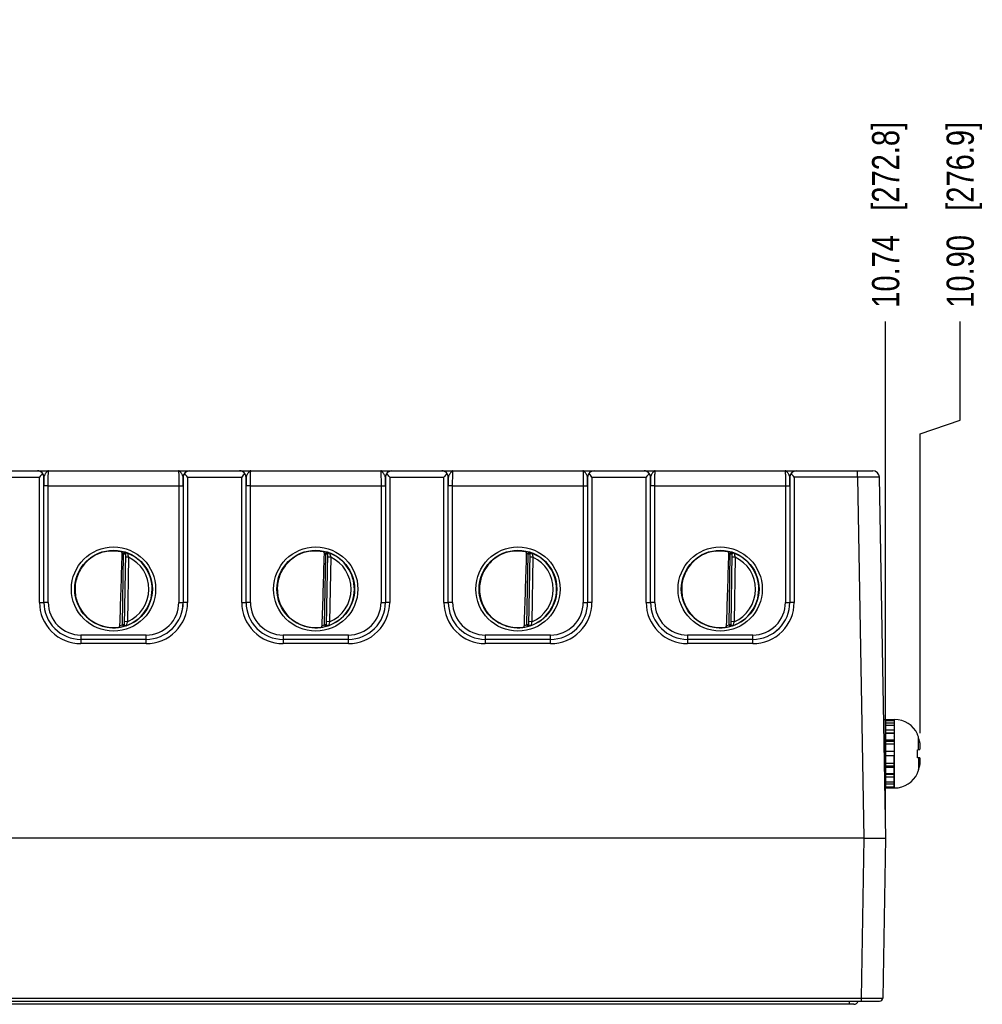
# Model space of a CAD drawing. Header units: inches. Extents: x 0 to 34, y 0 to 22.
# Tile 4 of 56: x 12.8 to 17.2, y 6.3 to 10.9. Entities that reach past the tile are written whole.
import ezdxf

# ---------------------------------------------------------------- set-up
doc = ezdxf.new("R2010")
doc.units = ezdxf.units.IN
doc.header["$LTSCALE"] = 1.87
doc.header["$MEASUREMENT"] = 0
doc.layers.get('0').update_dxf_attribs({"linetype": 'CONTINUOUS'})
doc.layers.add('02___PRT_ALL_AXES', color=7, linetype='CONTINUOUS')
doc.layers.add('DIMENSIONS', color=7, linetype='CONTINUOUS')
doc.styles.get("Standard").update_dxf_attribs({"font": 'txt', "width": 0.8})
doc.dimstyles.new('DIMSTYLE_1', dxfattribs={"dimtxt": 0.125, "dimasz": 0.18, "dimexe": 0.125, "dimexo": 0.0625, "dimgap": 0.03125, "dimtad": 0, "dimtih": 1, "dimtoh": 1, "dimzin": 4, "dimdsep": 46, "dimtxsty": 'STANDARD', "dimblk": '_FILLED', "dimblk1": '_FILLED', "dimblk2": '_FILLED', "dimcen": 0.09, "dimadec": 0, "dimazin": 0, "dimtp": 0.01, "dimtm": 0.01, "dimtfac": 1, "dimtofl": 0, "dimtmove": 0, "dimatfit": 3, "dimldrblk": '_FILLED', "dimfxl": 1, "dimtolj": 1, "dimtzin": 4, "dimarcsym": 0})

# ---------------------------------------------------------------- blocks, each defined once
blk = doc.blocks.new('*D13')
at = {"layer": 'DIMENSIONS', "color": 2, "linetype": 'CONTINUOUS'}
for p, q in [((17.0953, 9.0196), (17.0953, 9.4741)), ((16.9117, 8.9572), (17.0953, 9.0196)), ((16.9117, 7.5792), (16.9117, 8.9572))]:
    blk.add_line(p, q, dxfattribs=at)
at = {"layer": 'DIMENSIONS', "color": 2, "linetype": 'CONTINUOUS', "insert": (17.0328, 9.5366), "char_height": 0.125, "width": 1.325, "attachment_point": 1, "rotation": 90, "line_spacing_factor": 0.9}
blk.add_mtext('10.90{\\Ftxt.shx;\\W1.000000;\\H0.125000; }[276.9]', dxfattribs=at)
blk = doc.blocks.new('_FILLED')
at = {"color": 0, "linetype": 'BYBLOCK'}
blk.add_solid([(0, 0), (-1, 0.174), (-1, -0.174)], dxfattribs=at)
blk = doc.blocks.new('*D14')
at = {"layer": 'DIMENSIONS', "color": 2, "linetype": 'CONTINUOUS'}
blk.add_line((16.7522, 7.1601), (16.7522, 9.4741), dxfattribs=at)
at = {"layer": 'DIMENSIONS', "color": 2, "linetype": 'CONTINUOUS', "insert": (16.6897, 9.5366), "char_height": 0.125, "width": 1.325, "attachment_point": 1, "rotation": 90, "line_spacing_factor": 0.9}
blk.add_mtext('10.74{\\Ftxt.shx;\\W1.000000;\\H0.125000; }[272.8]', dxfattribs=at)

msp = doc.modelspace()

# ---------------------------------------------------------------- linework, layer by layer
at = {"color": 7, "linetype": 'CONTINUOUS'}
for p, q in [((8.9135, 8.7866), (16.6933, 8.7866)), ((16.6233, 8.7569), (16.6233, 8.7866)), ((12.6116, 8.7569), (12.8609, 8.7569)), ((12.8609, 8.1816), (12.8609, 8.7569)), ((12.8811, 8.7566), (12.8809, 8.7566)), ((12.8809, 8.1814), (12.8809, 8.7566)), ((13.5216, 8.7566), (13.5214, 8.7566)), ((13.5216, 8.7566), (13.5216, 8.1814)), ((13.5416, 8.7569), (13.7909, 8.7569)), ((13.5416, 8.7569), (13.5416, 8.1816)), ((13.7909, 8.1816), (13.7909, 8.7569)), ((13.8111, 8.7566), (13.8109, 8.7566)), ((13.8109, 8.1814), (13.8109, 8.7566)), ((14.4516, 8.7566), (14.4514, 8.7566)), ((14.4516, 8.7566), (14.4516, 8.1814)), ((14.4716, 8.7569), (14.7209, 8.7569)), ((14.4716, 8.7569), (14.4716, 8.1816)), ((14.7209, 8.1816), (14.7209, 8.7569)), ((14.7411, 8.7566), (14.7409, 8.7566)), ((14.7409, 8.1814), (14.7409, 8.7566)), ((15.3816, 8.7566), (15.3814, 8.7566)), ((15.3816, 8.7566), (15.3816, 8.1814)), ((15.4016, 8.7569), (15.6509, 8.7569)), ((15.4016, 8.7569), (15.4016, 8.1816)), ((15.6509, 8.1816), (15.6509, 8.7569)), ((15.6711, 8.7566), (15.6709, 8.7566)), ((15.6709, 8.1814), (15.6709, 8.7566)), ((16.3116, 8.7566), (16.3114, 8.7566)), ((16.3116, 8.7566), (16.3116, 8.1814)), ((16.6233, 8.7569), (16.3316, 8.7569)), ((16.3316, 8.7569), (16.3316, 8.1816)), ((16.6233, 8.7569), (16.6522, 7.0976)), ((16.7232, 8.7571), (16.7522, 7.0976)), ((12.9009, 8.7172), (12.8809, 8.7174)), ((12.9009, 8.7172), (13.5016, 8.7172)), ((12.9009, 8.1812), (12.9009, 8.7172)), ((13.5016, 8.7172), (13.5216, 8.7174)), ((13.5016, 8.7172), (13.5016, 8.1812)), ((13.8309, 8.7172), (13.8109, 8.7174)), ((13.8309, 8.7172), (14.4316, 8.7172)), ((13.8309, 8.1812), (13.8309, 8.7172)), ((14.4316, 8.7172), (14.4516, 8.7174)), ((14.4316, 8.7172), (14.4316, 8.1812)), ((14.7609, 8.7172), (14.7409, 8.7174)), ((14.7609, 8.7172), (15.3616, 8.7172)), ((14.7609, 8.1812), (14.7609, 8.7172)), ((15.3616, 8.7172), (15.3816, 8.7174)), ((15.3616, 8.7172), (15.3616, 8.1812)), ((15.6909, 8.7172), (15.6709, 8.7174)), ((15.6909, 8.7172), (16.2916, 8.7172)), ((15.6909, 8.1812), (15.6909, 8.7172)), ((16.2916, 8.7172), (16.3116, 8.7174)), ((16.2916, 8.7172), (16.2916, 8.1812)), ((13.242, 8.0776), (13.2477, 8.4039)), ((13.2499, 8.4115), (13.2477, 8.4039)), ((13.2556, 8.4038), (13.2477, 8.4039)), ((13.2499, 8.412), (13.2499, 8.4115)), ((13.2556, 8.4043), (13.2499, 8.0773)), ((13.2703, 8.3891), (13.2553, 8.3894)), ((13.2703, 8.3891), (13.2651, 8.0924)), ((14.172, 8.0776), (14.1777, 8.4039)), ((14.1799, 8.4115), (14.1777, 8.4039)), ((14.1856, 8.4038), (14.1777, 8.4039)), ((14.1799, 8.412), (14.1799, 8.4115)), ((14.1856, 8.4043), (14.1799, 8.0773)), ((14.2003, 8.3891), (14.1853, 8.3894)), ((14.2003, 8.3891), (14.1951, 8.0924)), ((15.102, 8.0776), (15.1077, 8.4039)), ((15.1099, 8.4115), (15.1077, 8.4039)), ((15.1156, 8.4038), (15.1077, 8.4039)), ((15.1099, 8.412), (15.1099, 8.4115)), ((15.1156, 8.4043), (15.1099, 8.0773)), ((15.1303, 8.3891), (15.1153, 8.3894)), ((15.1303, 8.3891), (15.1251, 8.0924)), ((16.032, 8.0776), (16.0377, 8.4039)), ((16.0399, 8.4115), (16.0377, 8.4039)), ((16.0456, 8.4038), (16.0377, 8.4039)), ((16.0399, 8.412), (16.0399, 8.4115)), ((16.0456, 8.4043), (16.0399, 8.0773)), ((16.0603, 8.3891), (16.0453, 8.3894)), ((16.0603, 8.3891), (16.0551, 8.0924)), ((12.8609, 8.1816), (12.8809, 8.1814)), ((12.8809, 8.1814), (12.8809, 8.1814)), ((12.9009, 8.1812), (12.8809, 8.1814)), ((13.5016, 8.1812), (13.5216, 8.1814)), ((13.5416, 8.1816), (13.5216, 8.1814)), ((13.5216, 8.1814), (13.5216, 8.1814)), ((13.7909, 8.1816), (13.8109, 8.1814)), ((13.8109, 8.1814), (13.8109, 8.1814)), ((13.8309, 8.1812), (13.8109, 8.1814)), ((14.4316, 8.1812), (14.4516, 8.1814)), ((14.4716, 8.1816), (14.4516, 8.1814)), ((14.4516, 8.1814), (14.4516, 8.1814)), ((14.7209, 8.1816), (14.7409, 8.1814)), ((14.7409, 8.1814), (14.7409, 8.1814)), ((14.7609, 8.1812), (14.7409, 8.1814)), ((15.3616, 8.1812), (15.3816, 8.1814)), ((15.4016, 8.1816), (15.3816, 8.1814)), ((15.3816, 8.1814), (15.3816, 8.1814)), ((15.6509, 8.1816), (15.6709, 8.1814)), ((15.6709, 8.1814), (15.6709, 8.1814)), ((15.6909, 8.1812), (15.6709, 8.1814)), ((16.2916, 8.1812), (16.3116, 8.1814)), ((16.3316, 8.1816), (16.3116, 8.1814)), ((16.3116, 8.1814), (16.3116, 8.1814)), ((13.2499, 8.0775), (13.242, 8.0776)), ((13.242, 8.0776), (13.2439, 8.07)), ((13.2439, 8.0698), (13.2439, 8.07)), ((13.2651, 8.0924), (13.2501, 8.0927)), ((14.1799, 8.0775), (14.172, 8.0776)), ((14.172, 8.0776), (14.1739, 8.07)), ((14.1739, 8.0698), (14.1739, 8.07)), ((14.1951, 8.0924), (14.1801, 8.0927)), ((15.1099, 8.0775), (15.102, 8.0776)), ((15.102, 8.0776), (15.1039, 8.07)), ((15.1039, 8.0698), (15.1039, 8.07)), ((15.1251, 8.0924), (15.1101, 8.0927)), ((16.0399, 8.0775), (16.032, 8.0776)), ((16.032, 8.0776), (16.0339, 8.07)), ((16.0339, 8.0698), (16.0339, 8.07)), ((16.0551, 8.0924), (16.0401, 8.0927)), ((13.3516, 8.0313), (13.0509, 8.0313)), ((13.0509, 8.0313), (13.0509, 7.9916)), ((13.3516, 7.9916), (13.3516, 8.0313)), ((14.2816, 8.0313), (13.9809, 8.0313)), ((13.9809, 8.0313), (13.9809, 7.9916)), ((14.2816, 7.9916), (14.2816, 8.0313)), ((15.2116, 8.0313), (14.9109, 8.0313)), ((14.9109, 8.0313), (14.9109, 7.9916)), ((15.2116, 7.9916), (15.2116, 8.0313)), ((16.1416, 8.0313), (15.8409, 8.0313)), ((15.8409, 8.0313), (15.8409, 7.9916)), ((16.1416, 7.9916), (16.1416, 8.0313)), ((13.3516, 8.0114), (13.0509, 8.0114)), ((13.0509, 8.0114), (13.0509, 8.0114)), ((13.3516, 7.9916), (13.0509, 7.9916)), ((13.3516, 8.0114), (13.3516, 8.0114)), ((14.2816, 8.0114), (13.9809, 8.0114)), ((13.9809, 8.0114), (13.9809, 8.0114)), ((14.2816, 7.9916), (13.9809, 7.9916)), ((14.2816, 8.0114), (14.2816, 8.0114)), ((15.2116, 8.0114), (14.9109, 8.0114)), ((14.9109, 8.0114), (14.9109, 8.0114)), ((15.2116, 7.9916), (14.9109, 7.9916)), ((15.2116, 8.0114), (15.2116, 8.0114)), ((16.1416, 8.0114), (15.8409, 8.0114)), ((15.8409, 8.0114), (15.8409, 8.0114)), ((16.1416, 7.9916), (15.8409, 7.9916)), ((16.1416, 8.0114), (16.1416, 8.0114)), ((16.7427, 7.6428), (16.7522, 7.6428)), ((16.7522, 7.6428), (16.7522, 7.3278)), ((16.7522, 7.6418), (16.7916, 7.6418)), ((16.7522, 7.6384), (16.7916, 7.6384)), ((16.7522, 7.6266), (16.7916, 7.6266)), ((16.7522, 7.6168), (16.7916, 7.6168)), ((16.7916, 7.6428), (16.7916, 7.4768)), ((16.7936, 7.3278), (16.7936, 7.6428)), ((16.7522, 7.5944), (16.7916, 7.5944)), ((16.7522, 7.5817), (16.7916, 7.5817)), ((16.7522, 7.5794), (16.7916, 7.5794)), ((16.8988, 7.5732), (16.8988, 7.575)), ((16.7522, 7.5493), (16.7916, 7.5493)), ((16.7522, 7.5424), (16.7916, 7.5424)), ((16.7522, 7.5308), (16.7916, 7.5308)), ((16.904, 7.5041), (16.904, 7.5592)), ((16.7522, 7.4965), (16.7916, 7.4965)), ((16.7522, 7.4963), (16.7916, 7.4963)), ((16.7522, 7.4768), (16.7916, 7.4768)), ((16.8988, 7.5035), (16.9096, 7.5047)), ((16.8988, 7.467), (16.8988, 7.5035)), ((16.9096, 7.4659), (16.8988, 7.467)), ((16.904, 7.4665), (16.904, 7.4113)), ((16.8988, 7.3955), (16.8988, 7.3974)), ((16.7482, 7.3278), (16.7522, 7.3278)), ((16.7916, 7.3295), (16.7916, 7.3278)), ((16.6522, 7.0976), (7.2288, 7.0976)), ((16.6522, 7.0976), (16.6394, 6.3615)), ((16.7522, 7.0976), (16.7394, 6.3615)), ((6.039, 6.3468), (16.7244, 6.3468)), ((6.124, 6.3615), (16.6394, 6.3615)), ((16.5867, 6.3326), (16.5867, 6.3468)), ((16.6394, 6.3615), (16.6394, 6.3468)), ((16.6064, 6.3326), (6.1705, 6.3326))]:
    msp.add_line(p, q, dxfattribs=at)
for centre, radius in [((13.2013, 8.2426), 0.1937), ((14.1313, 8.2426), 0.1937), ((15.0613, 8.2426), 0.1937), ((15.9913, 8.2426), 0.1937), ((13.2013, 8.2425), 0.1787), ((14.1313, 8.2425), 0.1787), ((15.0613, 8.2425), 0.1787), ((15.9913, 8.2425), 0.1787)]:
    msp.add_circle(centre, radius, dxfattribs=at)
for centre, radius, start, end in [((12.8511, 8.7566), 0.03, 0.0042, 89.8586), ((13.5514, 8.7566), 0.03, 90.1414, 179.9958), ((13.7811, 8.7566), 0.03, 0.0042, 89.8586), ((14.4814, 8.7566), 0.03, 90.1414, 179.9958), ((14.7111, 8.7566), 0.03, 0.0042, 89.8586), ((15.4114, 8.7566), 0.03, 90.1414, 179.9958), ((15.6411, 8.7566), 0.03, 0.0042, 89.8586), ((16.3414, 8.7566), 0.03, 90.1414, 179.9958), ((16.6933, 8.7566), 0.03, 1, 90), ((12.8505, 8.7561), 0.0304, 0.8906, 36.7982), ((17.6742, 8.7177), 4.7933, 179.5352, 180.004), ((8.984, 8.7187), 4.5376, 359.9828, 0.478), ((13.552, 8.7561), 0.0304, 143.2018, 179.1094), ((13.7805, 8.7561), 0.0304, 0.8906, 36.7982), ((18.6042, 8.7177), 4.7933, 179.5352, 180.004), ((9.914, 8.7187), 4.5376, 359.9828, 0.478), ((14.482, 8.7561), 0.0304, 143.2018, 179.1094), ((14.7105, 8.7561), 0.0304, 0.8906, 36.7982), ((19.5342, 8.7177), 4.7933, 179.5352, 180.004), ((10.844, 8.7187), 4.5376, 359.9828, 0.478), ((15.412, 8.7561), 0.0304, 143.2018, 179.1094), ((15.6405, 8.7561), 0.0304, 0.8906, 36.7982), ((20.4642, 8.7177), 4.7933, 179.5352, 180.004), ((11.774, 8.7187), 4.5376, 359.9828, 0.478), ((16.342, 8.7561), 0.0304, 143.2018, 179.1094), ((13.201, 8.2403), 0.178, 74.0703, 78.9218), ((13.2011, 8.2406), 0.1699, 74.0681, 76.3603), ((13.2477, 8.4045), 0.00787, 359.0069, 74.1104), ((13.2477, 8.4039), 0.00787, 359.0141, 74.0835), ((13.2012, 8.2419), 0.1777, 359.7787, 68.791), ((13.5489, 8.4725), 0.2907, 192.9224, 196.6693), ((13.2012, 8.2419), 0.1627, 359.7784, 64.8497), ((14.131, 8.2403), 0.178, 74.0703, 78.9218), ((14.1311, 8.2406), 0.1699, 74.0681, 76.3603), ((14.1777, 8.4045), 0.00787, 359.0069, 74.1104), ((14.1777, 8.4039), 0.00787, 359.0141, 74.0835), ((14.1312, 8.2419), 0.1777, 359.7787, 68.7912), ((14.4784, 8.4724), 0.2903, 192.9209, 196.6739), ((14.1312, 8.2419), 0.1627, 359.7784, 64.8497), ((15.061, 8.2403), 0.178, 74.0703, 78.9218), ((15.0611, 8.2406), 0.1699, 74.0681, 76.3603), ((15.1077, 8.4045), 0.00787, 359.0069, 74.1104), ((15.1077, 8.4039), 0.00787, 359.0141, 74.0835), ((15.0612, 8.2419), 0.1777, 359.7787, 68.7912), ((15.4084, 8.4724), 0.2903, 192.9209, 196.6739), ((15.0612, 8.2419), 0.1627, 359.7784, 64.8497), ((15.991, 8.2403), 0.178, 74.0703, 78.9218), ((15.9911, 8.2406), 0.1699, 74.0681, 76.3603), ((16.0377, 8.4045), 0.00787, 359.0069, 74.1104), ((16.0377, 8.4039), 0.00787, 359.0141, 74.0835), ((15.9912, 8.2419), 0.1777, 359.7787, 68.7912), ((16.3384, 8.4724), 0.2903, 192.921, 196.674), ((15.9912, 8.2419), 0.1627, 359.7784, 64.8497), ((13.2012, 8.2419), 0.1776, 289.2036, 359.7682), ((13.2012, 8.242), 0.1627, 293.1506, 359.762), ((14.1312, 8.2419), 0.1776, 289.2036, 359.7682), ((14.1312, 8.2419), 0.1627, 293.1494, 359.7632), ((15.0612, 8.2419), 0.1776, 289.2036, 359.7682), ((15.0612, 8.2419), 0.1627, 293.1494, 359.7632), ((15.9912, 8.2419), 0.1776, 289.2036, 359.7682), ((15.9912, 8.2419), 0.1627, 293.1494, 359.7632), ((13.0509, 8.1816), 0.19, 179.9977, 270.0047), ((13.0509, 8.1814), 0.17, 179.9995, 270.0028), ((13.0509, 8.1814), 0.17, 179.9953, 270.0072), ((13.0509, 8.1812), 0.15, 179.9977, 270.0047), ((13.3517, 8.1816), 0.19, 269.9953, 0.0023), ((13.3516, 8.1814), 0.17, 269.9972, 0.0005), ((13.3517, 8.1814), 0.17, 269.9928, 0.0047), ((13.3516, 8.1812), 0.15, 269.9953, 0.0023), ((13.9809, 8.1816), 0.19, 179.9977, 270.0047), ((13.9809, 8.1814), 0.17, 179.9995, 270.0028), ((13.9809, 8.1814), 0.17, 179.9953, 270.0072), ((13.9809, 8.1812), 0.15, 179.9977, 270.0047), ((14.2817, 8.1816), 0.19, 269.9953, 0.0023), ((14.2816, 8.1814), 0.17, 269.9972, 0.0005), ((14.2817, 8.1814), 0.17, 269.9928, 0.0047), ((14.2816, 8.1812), 0.15, 269.9953, 0.0023), ((14.9109, 8.1816), 0.19, 179.9977, 270.0047), ((14.9109, 8.1814), 0.17, 179.9995, 270.0028), ((14.9109, 8.1814), 0.17, 179.9953, 270.0072), ((14.9109, 8.1812), 0.15, 179.9977, 270.0047), ((15.2117, 8.1816), 0.19, 269.9953, 0.0023), ((15.2116, 8.1814), 0.17, 269.9972, 0.0005), ((15.2117, 8.1814), 0.17, 269.9928, 0.0047), ((15.2116, 8.1812), 0.15, 269.9953, 0.0023), ((15.8409, 8.1816), 0.19, 179.9977, 270.0047), ((15.8409, 8.1814), 0.17, 179.9995, 270.0028), ((15.8409, 8.1814), 0.17, 179.9953, 270.0072), ((15.8409, 8.1812), 0.15, 179.9977, 270.0047), ((16.1417, 8.1816), 0.19, 269.9953, 0.0023), ((16.1416, 8.1814), 0.17, 269.9972, 0.0005), ((16.1417, 8.1814), 0.17, 269.9928, 0.0047), ((16.1416, 8.1812), 0.15, 269.9953, 0.0023), ((13.2006, 8.2364), 0.1718, 260.334, 277.3997), ((13.201, 8.2429), 0.1782, 277.0032, 283.9417), ((13.201, 8.2428), 0.1703, 280.0965, 283.9427), ((13.242, 8.0776), 0.00787, 283.9416, 348.2764), ((13.242, 8.0774), 0.00787, 283.9155, 339.8613), ((13.242, 8.0774), 0.00793, 339.9295, 358.9335), ((13.242, 8.0776), 0.00789, 348.2903, 357.627), ((13.242, 8.0776), 0.00784, 357.6334, 358.9995), ((14.1306, 8.2364), 0.1718, 260.334, 277.3997), ((14.131, 8.2429), 0.1782, 277.0032, 283.9417), ((14.131, 8.2428), 0.1703, 280.0965, 283.9427), ((14.172, 8.0776), 0.00787, 283.9416, 348.2764), ((14.172, 8.0774), 0.00787, 283.9155, 339.8613), ((14.172, 8.0774), 0.00793, 339.9295, 358.9335), ((14.172, 8.0776), 0.00789, 348.2903, 357.627), ((14.172, 8.0776), 0.00784, 357.6334, 358.9995), ((15.0606, 8.2364), 0.1718, 260.334, 277.3997), ((15.061, 8.2429), 0.1782, 277.0032, 283.9417), ((15.061, 8.2428), 0.1703, 280.0965, 283.9427), ((15.102, 8.0776), 0.00787, 283.9416, 348.2764), ((15.102, 8.0774), 0.00787, 283.9155, 339.8613), ((15.102, 8.0774), 0.00793, 339.9295, 358.9335), ((15.102, 8.0776), 0.00789, 348.2903, 357.627), ((15.102, 8.0776), 0.00784, 357.6334, 358.9995), ((15.9906, 8.2364), 0.1718, 260.334, 277.3997), ((15.991, 8.2429), 0.1782, 277.0032, 283.9417), ((15.991, 8.2428), 0.1703, 280.0965, 283.9427), ((16.032, 8.0776), 0.00787, 283.9416, 348.2764), ((16.032, 8.0774), 0.00787, 283.9155, 339.8615), ((16.032, 8.0774), 0.00793, 339.9297, 358.9335), ((16.032, 8.0776), 0.00789, 348.2903, 357.627), ((16.032, 8.0776), 0.00784, 357.6334, 358.9995), ((16.7936, 7.5271), 0.1157, 24.4946, 90), ((16.7857, 7.5719), 0.00787, 318.4951, 360), ((16.7892, 7.5247), 0.1199, 16.7057, 23.8165), ((16.6577, 7.4853), 0.2571, 11.5959, 16.7092), ((16.6579, 7.4853), 0.257, 13.8932, 14.7919), ((16.6578, 7.4853), 0.2571, 11.595, 13.0903), ((16.7216, 7.5068), 0.1904, 2.9669, 9.1137), ((16.6577, 7.4853), 0.2571, 343.2908, 348.4041), ((16.6578, 7.4852), 0.2571, 346.9097, 348.405), ((16.7219, 7.4637), 0.1901, 350.882, 357.0374), ((16.7857, 7.3987), 0.00787, 0, 41.6998), ((16.7936, 7.4435), 0.1157, 270, 335.5054), ((16.7892, 7.4458), 0.1199, 336.1835, 343.2943), ((16.6579, 7.4852), 0.257, 345.2081, 346.1068), ((16.6064, 6.3523), 0.0197, 270, 343.0961), ((16.7244, 6.3618), 0.015, 270, 359)]:
    msp.add_arc(centre, radius, start, end, dxfattribs=at)
for centre, major_axis, ratio, start_param, end_param in [((13.2229, 10.9999), (-0.078, -4.4688), 0.01745, 0.857621, 0.951729), ((14.1529, 10.9999), (-0.078, -4.4688), 0.01745, 0.857621, 0.951729), ((15.0829, 10.9999), (-0.078, -4.4688), 0.01745, 0.857621, 0.951729), ((16.0129, 10.9999), (-0.078, -4.4688), 0.01745, 0.857621, 0.951729), ((13.2013, 8.2427), (0, 0.1771), 1, 1.53397, 3.284313), ((14.1313, 8.2427), (0, 0.1771), 1, 1.53397, 3.284313), ((15.0613, 8.2427), (0, 0.1771), 1, 1.53397, 3.284309), ((15.9913, 8.2427), (0, 0.1771), 1, 1.53397, 3.284313)]:
    msp.add_ellipse(centre, major_axis=major_axis, ratio=ratio, start_param=start_param, end_param=end_param, dxfattribs=at)
for points, knots in [([(12.8748, 8.7743), (12.872, 8.7782), (12.8647, 8.7845), (12.8555, 8.7866), (12.8511, 8.7866)], [0, 0, 0, 0, 0.525576, 1, 1, 1, 1]), ([(12.9025, 8.7866), (12.9015, 8.7866), (12.8993, 8.7861), (12.8962, 8.784), (12.8933, 8.7809), (12.8903, 8.7768), (12.8874, 8.7721), (12.8846, 8.767), (12.8822, 8.7619), (12.8811, 8.7583), (12.8811, 8.7566)], [0, 0, 0, 0, 0.07876, 0.170572, 0.281945, 0.413134, 0.560063, 0.715073, 0.866615, 1, 1, 1, 1]), ([(12.9009, 8.7172), (12.9009, 8.7217), (12.9009, 8.7306), (12.901, 8.7435), (12.9011, 8.7536), (12.9013, 8.7611), (12.9014, 8.7662), (12.9015, 8.7707), (12.9016, 8.7747), (12.9017, 8.7782), (12.9019, 8.7811), (12.902, 8.7832), (12.9021, 8.7845), (12.9022, 8.7852), (12.9022, 8.7858), (12.9023, 8.7862), (12.9024, 8.7865), (12.9024, 8.7866), (12.9025, 8.7866)], [0, 0, 0, 0, 0.195364, 0.382966, 0.55568, 0.634374, 0.706945, 0.772704, 0.831025, 0.881358, 0.923226, 0.956237, 0.969324, 0.980093, 0.988524, 0.994609, 0.99837, 1, 1, 1, 1]), ([(13.5214, 8.7566), (13.5214, 8.7583), (13.5203, 8.7619), (13.518, 8.767), (13.5152, 8.7721), (13.5122, 8.7768), (13.5092, 8.7809), (13.5063, 8.784), (13.5033, 8.7861), (13.5011, 8.7866), (13.5, 8.7866)], [0, 0, 0, 0, 0.133374, 0.284905, 0.439906, 0.586833, 0.718026, 0.829412, 0.921238, 1, 1, 1, 1]), ([(13.5, 8.7866), (13.5001, 8.7866), (13.5002, 8.7865), (13.5002, 8.7862), (13.5003, 8.7858), (13.5004, 8.7852), (13.5004, 8.7845), (13.5005, 8.7832), (13.5007, 8.7811), (13.5008, 8.7782), (13.5009, 8.7747), (13.501, 8.7707), (13.5012, 8.7662), (13.5013, 8.7611), (13.5014, 8.7536), (13.5015, 8.7435), (13.5016, 8.7306), (13.5016, 8.7217), (13.5016, 8.7172)], [0, 0, 0, 0, 0.001619, 0.00537, 0.011454, 0.019885, 0.030656, 0.043743, 0.076756, 0.118626, 0.16896, 0.227283, 0.293043, 0.365615, 0.44431, 0.617026, 0.804631, 1, 1, 1, 1]), ([(13.5277, 8.7743), (13.5305, 8.7783), (13.5378, 8.7845), (13.5471, 8.7866), (13.5514, 8.7866)], [0, 0, 0, 0, 0.525572, 1, 1, 1, 1]), ([(13.8048, 8.7743), (13.802, 8.7782), (13.7947, 8.7845), (13.7855, 8.7866), (13.7811, 8.7866)], [0, 0, 0, 0, 0.525576, 1, 1, 1, 1]), ([(13.8325, 8.7866), (13.8315, 8.7866), (13.8293, 8.7861), (13.8262, 8.784), (13.8233, 8.7809), (13.8203, 8.7768), (13.8174, 8.7721), (13.8146, 8.767), (13.8122, 8.7619), (13.8111, 8.7583), (13.8111, 8.7566)], [0, 0, 0, 0, 0.07876, 0.170572, 0.281945, 0.413134, 0.560063, 0.715073, 0.866615, 1, 1, 1, 1]), ([(13.8309, 8.7172), (13.8309, 8.7217), (13.8309, 8.7306), (13.831, 8.7435), (13.8311, 8.7536), (13.8313, 8.7611), (13.8314, 8.7662), (13.8315, 8.7707), (13.8316, 8.7747), (13.8317, 8.7782), (13.8319, 8.7811), (13.832, 8.7832), (13.8321, 8.7845), (13.8322, 8.7852), (13.8322, 8.7858), (13.8323, 8.7862), (13.8324, 8.7865), (13.8324, 8.7866), (13.8325, 8.7866)], [0, 0, 0, 0, 0.195364, 0.382966, 0.55568, 0.634374, 0.706945, 0.772704, 0.831025, 0.881358, 0.923226, 0.956237, 0.969324, 0.980093, 0.988524, 0.994609, 0.99837, 1, 1, 1, 1]), ([(14.4514, 8.7566), (14.4514, 8.7583), (14.4503, 8.7619), (14.448, 8.767), (14.4452, 8.7721), (14.4422, 8.7768), (14.4392, 8.7809), (14.4363, 8.784), (14.4333, 8.7861), (14.4311, 8.7866), (14.43, 8.7866)], [0, 0, 0, 0, 0.133374, 0.284905, 0.439906, 0.586833, 0.718026, 0.829412, 0.921238, 1, 1, 1, 1]), ([(14.43, 8.7866), (14.4301, 8.7866), (14.4302, 8.7865), (14.4302, 8.7862), (14.4303, 8.7858), (14.4304, 8.7852), (14.4304, 8.7845), (14.4305, 8.7832), (14.4307, 8.7811), (14.4308, 8.7782), (14.4309, 8.7747), (14.431, 8.7707), (14.4312, 8.7662), (14.4313, 8.7611), (14.4314, 8.7536), (14.4315, 8.7435), (14.4316, 8.7306), (14.4316, 8.7217), (14.4316, 8.7172)], [0, 0, 0, 0, 0.001619, 0.00537, 0.011454, 0.019885, 0.030656, 0.043743, 0.076756, 0.118626, 0.16896, 0.227283, 0.293043, 0.365615, 0.44431, 0.617026, 0.804631, 1, 1, 1, 1]), ([(14.4577, 8.7743), (14.4605, 8.7783), (14.4678, 8.7845), (14.4771, 8.7866), (14.4814, 8.7866)], [0, 0, 0, 0, 0.525572, 1, 1, 1, 1]), ([(14.7348, 8.7743), (14.732, 8.7782), (14.7247, 8.7845), (14.7155, 8.7866), (14.7111, 8.7866)], [0, 0, 0, 0, 0.525576, 1, 1, 1, 1]), ([(14.7625, 8.7866), (14.7615, 8.7866), (14.7593, 8.7861), (14.7562, 8.784), (14.7533, 8.7809), (14.7503, 8.7768), (14.7474, 8.7721), (14.7446, 8.767), (14.7422, 8.7619), (14.7411, 8.7583), (14.7411, 8.7566)], [0, 0, 0, 0, 0.07876, 0.170572, 0.281945, 0.413134, 0.560063, 0.715073, 0.866615, 1, 1, 1, 1]), ([(14.7609, 8.7172), (14.7609, 8.7217), (14.7609, 8.7306), (14.761, 8.7435), (14.7611, 8.7536), (14.7613, 8.7611), (14.7614, 8.7662), (14.7615, 8.7707), (14.7616, 8.7747), (14.7617, 8.7782), (14.7619, 8.7811), (14.762, 8.7832), (14.7621, 8.7845), (14.7622, 8.7852), (14.7622, 8.7858), (14.7623, 8.7862), (14.7624, 8.7865), (14.7624, 8.7866), (14.7625, 8.7866)], [0, 0, 0, 0, 0.195364, 0.382966, 0.55568, 0.634374, 0.706945, 0.772704, 0.831025, 0.881358, 0.923226, 0.956237, 0.969324, 0.980093, 0.988524, 0.994609, 0.99837, 1, 1, 1, 1]), ([(15.3814, 8.7566), (15.3814, 8.7583), (15.3803, 8.7619), (15.378, 8.767), (15.3752, 8.7721), (15.3722, 8.7768), (15.3692, 8.7809), (15.3663, 8.784), (15.3633, 8.7861), (15.3611, 8.7866), (15.36, 8.7866)], [0, 0, 0, 0, 0.133374, 0.284905, 0.439906, 0.586833, 0.718026, 0.829412, 0.921238, 1, 1, 1, 1]), ([(15.36, 8.7866), (15.3601, 8.7866), (15.3602, 8.7865), (15.3602, 8.7862), (15.3603, 8.7858), (15.3604, 8.7852), (15.3604, 8.7845), (15.3605, 8.7832), (15.3607, 8.7811), (15.3608, 8.7782), (15.3609, 8.7747), (15.361, 8.7707), (15.3612, 8.7662), (15.3613, 8.7611), (15.3614, 8.7536), (15.3615, 8.7435), (15.3616, 8.7306), (15.3616, 8.7217), (15.3616, 8.7172)], [0, 0, 0, 0, 0.001619, 0.00537, 0.011454, 0.019885, 0.030656, 0.043743, 0.076756, 0.118626, 0.16896, 0.227283, 0.293043, 0.365615, 0.44431, 0.617026, 0.804631, 1, 1, 1, 1]), ([(15.3877, 8.7743), (15.3905, 8.7783), (15.3978, 8.7845), (15.4071, 8.7866), (15.4114, 8.7866)], [0, 0, 0, 0, 0.525572, 1, 1, 1, 1]), ([(15.6648, 8.7743), (15.662, 8.7782), (15.6547, 8.7845), (15.6455, 8.7866), (15.6411, 8.7866)], [0, 0, 0, 0, 0.525576, 1, 1, 1, 1]), ([(15.6925, 8.7866), (15.6915, 8.7866), (15.6893, 8.7861), (15.6862, 8.784), (15.6833, 8.7809), (15.6803, 8.7768), (15.6774, 8.7721), (15.6746, 8.767), (15.6722, 8.7619), (15.6711, 8.7583), (15.6711, 8.7566)], [0, 0, 0, 0, 0.07876, 0.170572, 0.281945, 0.413134, 0.560063, 0.715073, 0.866615, 1, 1, 1, 1]), ([(15.6909, 8.7172), (15.6909, 8.7217), (15.6909, 8.7306), (15.691, 8.7435), (15.6911, 8.7536), (15.6913, 8.7611), (15.6914, 8.7662), (15.6915, 8.7707), (15.6916, 8.7747), (15.6917, 8.7782), (15.6919, 8.7811), (15.692, 8.7832), (15.6921, 8.7845), (15.6922, 8.7852), (15.6922, 8.7858), (15.6923, 8.7862), (15.6924, 8.7865), (15.6924, 8.7866), (15.6925, 8.7866)], [0, 0, 0, 0, 0.195364, 0.382966, 0.55568, 0.634374, 0.706945, 0.772704, 0.831025, 0.881358, 0.923226, 0.956237, 0.969324, 0.980093, 0.988524, 0.994609, 0.99837, 1, 1, 1, 1]), ([(16.3114, 8.7566), (16.3114, 8.7583), (16.3103, 8.7619), (16.308, 8.767), (16.3052, 8.7721), (16.3022, 8.7768), (16.2992, 8.7809), (16.2963, 8.784), (16.2933, 8.7861), (16.2911, 8.7866), (16.29, 8.7866)], [0, 0, 0, 0, 0.133374, 0.284905, 0.439906, 0.586833, 0.718026, 0.829412, 0.921238, 1, 1, 1, 1]), ([(16.29, 8.7866), (16.2901, 8.7866), (16.2902, 8.7865), (16.2902, 8.7862), (16.2903, 8.7858), (16.2904, 8.7852), (16.2904, 8.7845), (16.2905, 8.7832), (16.2907, 8.7811), (16.2908, 8.7782), (16.2909, 8.7747), (16.291, 8.7707), (16.2912, 8.7662), (16.2913, 8.7611), (16.2914, 8.7536), (16.2915, 8.7435), (16.2916, 8.7306), (16.2916, 8.7217), (16.2916, 8.7172)], [0, 0, 0, 0, 0.001619, 0.00537, 0.011454, 0.019885, 0.030656, 0.043743, 0.076756, 0.118626, 0.16896, 0.227283, 0.293043, 0.365615, 0.44431, 0.617026, 0.804631, 1, 1, 1, 1]), ([(16.3177, 8.7743), (16.3205, 8.7783), (16.3278, 8.7845), (16.3371, 8.7866), (16.3414, 8.7866)], [0, 0, 0, 0, 0.525572, 1, 1, 1, 1]), ([(12.8748, 8.7743), (12.8727, 8.7715), (12.8681, 8.7656), (12.8633, 8.7598), (12.8609, 8.7569)], [0, 0, 0, 0, 0.482917, 1, 1, 1, 1]), ([(13.5416, 8.7569), (13.5392, 8.7598), (13.5345, 8.7656), (13.5298, 8.7715), (13.5277, 8.7743)], [0, 0, 0, 0, 0.517083, 1, 1, 1, 1]), ([(13.8048, 8.7743), (13.8027, 8.7715), (13.7981, 8.7656), (13.7933, 8.7598), (13.7909, 8.7569)], [0, 0, 0, 0, 0.482917, 1, 1, 1, 1]), ([(14.4716, 8.7569), (14.4692, 8.7598), (14.4645, 8.7656), (14.4598, 8.7715), (14.4577, 8.7743)], [0, 0, 0, 0, 0.517083, 1, 1, 1, 1]), ([(14.7348, 8.7743), (14.7327, 8.7715), (14.7281, 8.7656), (14.7233, 8.7598), (14.7209, 8.7569)], [0, 0, 0, 0, 0.482917, 1, 1, 1, 1]), ([(15.4016, 8.7569), (15.3992, 8.7598), (15.3945, 8.7656), (15.3898, 8.7715), (15.3877, 8.7743)], [0, 0, 0, 0, 0.517083, 1, 1, 1, 1]), ([(15.6648, 8.7743), (15.6627, 8.7715), (15.6581, 8.7656), (15.6533, 8.7598), (15.6509, 8.7569)], [0, 0, 0, 0, 0.482917, 1, 1, 1, 1]), ([(16.3316, 8.7569), (16.3292, 8.7598), (16.3245, 8.7656), (16.3198, 8.7715), (16.3177, 8.7743)], [0, 0, 0, 0, 0.517083, 1, 1, 1, 1]), ([(16.7232, 8.7571), (16.7232, 8.7571), (16.7232, 8.7571), (16.7231, 8.7571), (16.723, 8.7571), (16.7227, 8.7571), (16.7225, 8.7572), (16.722, 8.7572), (16.7212, 8.7572), (16.7202, 8.7572), (16.7189, 8.7572), (16.7173, 8.7572), (16.7148, 8.7572), (16.7112, 8.7572), (16.7061, 8.7572), (16.7003, 8.7572), (16.6937, 8.7572), (16.6865, 8.7571), (16.6757, 8.7571), (16.661, 8.757), (16.6425, 8.757), (16.6298, 8.7569), (16.6233, 8.7569)], [0, 0, 0, 0, 0.000309, 0.001215, 0.002722, 0.004829, 0.007535, 0.010839, 0.019232, 0.029988, 0.043079, 0.058477, 0.076142, 0.118102, 0.168554, 0.227014, 0.292917, 0.36563, 0.444452, 0.617333, 0.804919, 1, 1, 1, 1]), ([(13.1778, 8.4174), (13.1673, 8.416), (13.1464, 8.4113), (13.1169, 8.3987), (13.0901, 8.381), (13.0669, 8.3588), (13.0481, 8.3327), (13.0342, 8.3038), (13.0259, 8.2728), (13.024, 8.2514), (13.0241, 8.2408)], [0, 0, 0, 0, 0.125011, 0.250016, 0.375022, 0.500022, 0.625021, 0.750015, 0.875009, 1, 1, 1, 1]), ([(13.1778, 8.4174), (13.1882, 8.4188), (13.2076, 8.4196), (13.2267, 8.4169), (13.2352, 8.415)], [0, 0, 0, 0, 0.545572, 1, 1, 1, 1]), ([(13.2411, 8.4057), (13.2412, 8.4068), (13.2409, 8.4091), (13.2396, 8.412), (13.2377, 8.4141), (13.236, 8.4148), (13.2352, 8.415)], [0, 0, 0, 0, 0.297887, 0.561311, 0.789531, 1, 1, 1, 1]), ([(13.2655, 8.4075), (13.2644, 8.4079), (13.2624, 8.4086), (13.2594, 8.4096), (13.2568, 8.4104), (13.2545, 8.4111), (13.2528, 8.4115), (13.2517, 8.4118), (13.2511, 8.4119), (13.2506, 8.412), (13.2502, 8.4121), (13.25, 8.4121), (13.2499, 8.4121), (13.2499, 8.412)], [0, 0, 0, 0, 0.209224, 0.401472, 0.572871, 0.719859, 0.839042, 0.887177, 0.927158, 0.958628, 0.981292, 0.994947, 1, 1, 1, 1]), ([(13.2655, 8.4075), (13.2644, 8.4079), (13.2627, 8.4079), (13.2606, 8.4074), (13.2591, 8.407), (13.2577, 8.4064), (13.2565, 8.4057), (13.2556, 8.4049), (13.2556, 8.4043)], [0, 0, 0, 0, 0.293788, 0.445444, 0.593038, 0.72811, 0.843011, 1, 1, 1, 1]), ([(14.1078, 8.4174), (14.0973, 8.416), (14.0764, 8.4113), (14.0469, 8.3987), (14.0201, 8.381), (13.9969, 8.3588), (13.9781, 8.3327), (13.9642, 8.3038), (13.9559, 8.2728), (13.954, 8.2514), (13.9541, 8.2408)], [0, 0, 0, 0, 0.125011, 0.250016, 0.375022, 0.500022, 0.625021, 0.750015, 0.875009, 1, 1, 1, 1]), ([(14.1078, 8.4174), (14.1182, 8.4188), (14.1376, 8.4196), (14.1567, 8.4169), (14.1652, 8.415)], [0, 0, 0, 0, 0.545572, 1, 1, 1, 1]), ([(14.1711, 8.4057), (14.1712, 8.4068), (14.1709, 8.4091), (14.1696, 8.412), (14.1677, 8.4141), (14.166, 8.4148), (14.1652, 8.415)], [0, 0, 0, 0, 0.297887, 0.561311, 0.789531, 1, 1, 1, 1]), ([(14.1955, 8.4075), (14.1944, 8.4079), (14.1924, 8.4086), (14.1894, 8.4096), (14.1868, 8.4104), (14.1845, 8.4111), (14.1828, 8.4115), (14.1817, 8.4118), (14.1811, 8.4119), (14.1806, 8.412), (14.1802, 8.4121), (14.18, 8.4121), (14.1799, 8.4121), (14.1799, 8.412)], [0, 0, 0, 0, 0.209215, 0.401469, 0.57287, 0.71986, 0.839043, 0.887177, 0.927158, 0.958628, 0.981292, 0.994947, 1, 1, 1, 1]), ([(14.1955, 8.4075), (14.1944, 8.4079), (14.1927, 8.4079), (14.1906, 8.4074), (14.1891, 8.407), (14.1877, 8.4064), (14.1865, 8.4057), (14.1856, 8.4049), (14.1856, 8.4043)], [0, 0, 0, 0, 0.293758, 0.445428, 0.593027, 0.728104, 0.843007, 1, 1, 1, 1]), ([(15.0378, 8.4174), (15.0273, 8.416), (15.0064, 8.4113), (14.9769, 8.3987), (14.9501, 8.381), (14.9269, 8.3588), (14.9081, 8.3327), (14.8942, 8.3038), (14.8859, 8.2728), (14.884, 8.2514), (14.8841, 8.2408)], [0, 0, 0, 0, 0.125011, 0.250016, 0.375022, 0.500022, 0.625021, 0.750015, 0.875009, 1, 1, 1, 1]), ([(15.0378, 8.4174), (15.0482, 8.4188), (15.0676, 8.4196), (15.0867, 8.4169), (15.0952, 8.415)], [0, 0, 0, 0, 0.545572, 1, 1, 1, 1]), ([(15.1011, 8.4057), (15.1012, 8.4068), (15.1009, 8.4091), (15.0996, 8.412), (15.0977, 8.4141), (15.096, 8.4148), (15.0952, 8.415)], [0, 0, 0, 0, 0.297887, 0.561312, 0.789531, 1, 1, 1, 1]), ([(15.1255, 8.4075), (15.1244, 8.4079), (15.1224, 8.4086), (15.1194, 8.4096), (15.1168, 8.4104), (15.1145, 8.4111), (15.1128, 8.4115), (15.1117, 8.4118), (15.1111, 8.4119), (15.1106, 8.412), (15.1102, 8.4121), (15.11, 8.4121), (15.1099, 8.4121), (15.1099, 8.412)], [0, 0, 0, 0, 0.209215, 0.401469, 0.57287, 0.71986, 0.839043, 0.887177, 0.927158, 0.958628, 0.981292, 0.994947, 1, 1, 1, 1]), ([(15.1255, 8.4075), (15.1244, 8.4079), (15.1227, 8.4079), (15.1206, 8.4074), (15.1191, 8.407), (15.1177, 8.4064), (15.1165, 8.4057), (15.1156, 8.4049), (15.1156, 8.4043)], [0, 0, 0, 0, 0.293758, 0.445428, 0.593027, 0.728104, 0.843007, 1, 1, 1, 1]), ([(15.9678, 8.4174), (15.9573, 8.416), (15.9364, 8.4113), (15.9069, 8.3987), (15.8801, 8.381), (15.8569, 8.3588), (15.8381, 8.3327), (15.8242, 8.3038), (15.8159, 8.2728), (15.814, 8.2514), (15.8141, 8.2408)], [0, 0, 0, 0, 0.125011, 0.250016, 0.375022, 0.500022, 0.625021, 0.750015, 0.875009, 1, 1, 1, 1]), ([(15.9678, 8.4174), (15.9782, 8.4188), (15.9976, 8.4196), (16.0167, 8.4169), (16.0252, 8.415)], [0, 0, 0, 0, 0.545572, 1, 1, 1, 1]), ([(16.0311, 8.4057), (16.0312, 8.4068), (16.0309, 8.4091), (16.0296, 8.412), (16.0277, 8.4141), (16.026, 8.4148), (16.0252, 8.415)], [0, 0, 0, 0, 0.297887, 0.561311, 0.789531, 1, 1, 1, 1]), ([(16.0555, 8.4075), (16.0544, 8.4079), (16.0524, 8.4086), (16.0494, 8.4096), (16.0468, 8.4104), (16.0445, 8.4111), (16.0428, 8.4115), (16.0417, 8.4118), (16.0411, 8.4119), (16.0406, 8.412), (16.0402, 8.4121), (16.04, 8.4121), (16.0399, 8.4121), (16.0399, 8.412)], [0, 0, 0, 0, 0.209215, 0.401469, 0.57287, 0.71986, 0.839043, 0.887177, 0.927158, 0.958628, 0.981292, 0.994947, 1, 1, 1, 1]), ([(16.0555, 8.4075), (16.0544, 8.4079), (16.0527, 8.4079), (16.0506, 8.4074), (16.0491, 8.407), (16.0477, 8.4064), (16.0465, 8.4057), (16.0456, 8.4049), (16.0456, 8.4043)], [0, 0, 0, 0, 0.293757, 0.445428, 0.593027, 0.728104, 0.843007, 1, 1, 1, 1]), ([(13.0241, 8.2408), (13.0241, 8.2305), (13.0261, 8.2098), (13.0343, 8.1799), (13.0476, 8.1518), (13.0655, 8.1264), (13.0877, 8.1046), (13.1132, 8.0869), (13.1415, 8.074), (13.1616, 8.0688), (13.1717, 8.067)], [0, 0, 0, 0, 0.124992, 0.249986, 0.374979, 0.499979, 0.624978, 0.749984, 0.874989, 1, 1, 1, 1]), ([(13.9541, 8.2408), (13.9541, 8.2305), (13.9561, 8.2098), (13.9643, 8.1799), (13.9776, 8.1518), (13.9955, 8.1264), (14.0177, 8.1046), (14.0432, 8.0869), (14.0715, 8.074), (14.0916, 8.0688), (14.1017, 8.067)], [0, 0, 0, 0, 0.124992, 0.249986, 0.374979, 0.499979, 0.624978, 0.749984, 0.874989, 1, 1, 1, 1]), ([(14.8841, 8.2408), (14.8841, 8.2305), (14.8861, 8.2098), (14.8943, 8.1799), (14.9076, 8.1518), (14.9255, 8.1264), (14.9477, 8.1046), (14.9732, 8.0869), (15.0015, 8.074), (15.0216, 8.0688), (15.0317, 8.067)], [0, 0, 0, 0, 0.124992, 0.249986, 0.374979, 0.499979, 0.624978, 0.749984, 0.874989, 1, 1, 1, 1]), ([(15.8141, 8.2408), (15.8141, 8.2305), (15.8161, 8.2098), (15.8243, 8.1799), (15.8376, 8.1518), (15.8555, 8.1264), (15.8777, 8.1046), (15.9032, 8.0869), (15.9315, 8.074), (15.9516, 8.0688), (15.9617, 8.067)], [0, 0, 0, 0, 0.124992, 0.249986, 0.374979, 0.499979, 0.624978, 0.749984, 0.874989, 1, 1, 1, 1]), ([(13.2227, 8.066), (13.2237, 8.0662), (13.2257, 8.0667), (13.2283, 8.0686), (13.2302, 8.0715), (13.2308, 8.0739), (13.2308, 8.0752)], [0, 0, 0, 0, 0.224485, 0.45666, 0.713003, 1, 1, 1, 1]), ([(13.2597, 8.0742), (13.2586, 8.0738), (13.2565, 8.0731), (13.2535, 8.0722), (13.2508, 8.0714), (13.2485, 8.0708), (13.2469, 8.0704), (13.2458, 8.0701), (13.2451, 8.07), (13.2446, 8.0699), (13.2442, 8.0698), (13.2441, 8.0698), (13.2439, 8.0697), (13.2439, 8.0698)], [0, 0, 0, 0, 0.208664, 0.400631, 0.571957, 0.719061, 0.838524, 0.886851, 0.927051, 0.95876, 0.98165, 0.995447, 1, 1, 1, 1]), ([(13.2597, 8.0742), (13.2586, 8.0739), (13.2569, 8.0738), (13.2548, 8.0743), (13.2533, 8.0748), (13.252, 8.0753), (13.2507, 8.0759), (13.2499, 8.0767), (13.2499, 8.0773)], [0, 0, 0, 0, 0.298652, 0.451771, 0.600324, 0.735683, 0.849831, 1, 1, 1, 1]), ([(13.2651, 8.0924), (13.2644, 8.0903), (13.2625, 8.0843), (13.2607, 8.0782), (13.2597, 8.0742)], [0, 0, 0, 0, 0.347843, 1, 1, 1, 1]), ([(14.1527, 8.066), (14.1537, 8.0662), (14.1557, 8.0667), (14.1583, 8.0686), (14.1602, 8.0715), (14.1608, 8.0739), (14.1608, 8.0752)], [0, 0, 0, 0, 0.224485, 0.45666, 0.713003, 1, 1, 1, 1]), ([(14.1897, 8.0742), (14.1886, 8.0738), (14.1865, 8.0731), (14.1835, 8.0722), (14.1808, 8.0714), (14.1785, 8.0708), (14.1769, 8.0704), (14.1758, 8.0701), (14.1751, 8.07), (14.1746, 8.0699), (14.1742, 8.0698), (14.1741, 8.0698), (14.1739, 8.0697), (14.1739, 8.0698)], [0, 0, 0, 0, 0.208662, 0.40063, 0.571957, 0.719061, 0.838524, 0.886851, 0.927051, 0.95876, 0.98165, 0.995447, 1, 1, 1, 1]), ([(14.1897, 8.0742), (14.1886, 8.0739), (14.1869, 8.0738), (14.1848, 8.0743), (14.1833, 8.0748), (14.182, 8.0753), (14.1807, 8.0759), (14.1799, 8.0767), (14.1799, 8.0773)], [0, 0, 0, 0, 0.298649, 0.451769, 0.600323, 0.735682, 0.849831, 1, 1, 1, 1]), ([(14.1951, 8.0924), (14.1944, 8.0903), (14.1925, 8.0843), (14.1907, 8.0782), (14.1897, 8.0742)], [0, 0, 0, 0, 0.347843, 1, 1, 1, 1]), ([(15.0827, 8.066), (15.0837, 8.0662), (15.0857, 8.0667), (15.0883, 8.0686), (15.0902, 8.0715), (15.0908, 8.0739), (15.0908, 8.0752)], [0, 0, 0, 0, 0.224484, 0.456657, 0.713004, 1, 1, 1, 1]), ([(15.1197, 8.0742), (15.1186, 8.0738), (15.1165, 8.0731), (15.1135, 8.0722), (15.1108, 8.0714), (15.1085, 8.0708), (15.1069, 8.0704), (15.1058, 8.0701), (15.1051, 8.07), (15.1046, 8.0699), (15.1042, 8.0698), (15.1041, 8.0698), (15.1039, 8.0697), (15.1039, 8.0698)], [0, 0, 0, 0, 0.208662, 0.40063, 0.571957, 0.719061, 0.838524, 0.886851, 0.927051, 0.95876, 0.98165, 0.995447, 1, 1, 1, 1]), ([(15.1197, 8.0742), (15.1186, 8.0739), (15.1169, 8.0738), (15.1148, 8.0743), (15.1133, 8.0748), (15.112, 8.0753), (15.1107, 8.0759), (15.1099, 8.0767), (15.1099, 8.0773)], [0, 0, 0, 0, 0.298649, 0.45177, 0.600323, 0.735682, 0.849831, 1, 1, 1, 1]), ([(15.1251, 8.0924), (15.1244, 8.0903), (15.1225, 8.0843), (15.1207, 8.0782), (15.1197, 8.0742)], [0, 0, 0, 0, 0.347843, 1, 1, 1, 1]), ([(16.0127, 8.066), (16.0137, 8.0662), (16.0157, 8.0667), (16.0183, 8.0686), (16.0202, 8.0715), (16.0208, 8.0739), (16.0208, 8.0752)], [0, 0, 0, 0, 0.224485, 0.45666, 0.713003, 1, 1, 1, 1]), ([(16.0497, 8.0742), (16.0486, 8.0738), (16.0465, 8.0731), (16.0435, 8.0722), (16.0408, 8.0714), (16.0385, 8.0708), (16.0369, 8.0704), (16.0358, 8.0701), (16.0351, 8.07), (16.0346, 8.0699), (16.0342, 8.0698), (16.0341, 8.0698), (16.0339, 8.0697), (16.0339, 8.0698)], [0, 0, 0, 0, 0.208662, 0.40063, 0.571957, 0.719061, 0.838524, 0.886851, 0.927051, 0.95876, 0.98165, 0.995447, 1, 1, 1, 1]), ([(16.0497, 8.0742), (16.0486, 8.0739), (16.0469, 8.0738), (16.0448, 8.0743), (16.0433, 8.0748), (16.042, 8.0753), (16.0407, 8.0759), (16.0399, 8.0767), (16.0399, 8.0773)], [0, 0, 0, 0, 0.29865, 0.45177, 0.600323, 0.735682, 0.849831, 1, 1, 1, 1]), ([(16.0551, 8.0924), (16.0544, 8.0903), (16.0525, 8.0843), (16.0507, 8.0782), (16.0497, 8.0742)], [0, 0, 0, 0, 0.347843, 1, 1, 1, 1]), ([(16.9096, 7.5047), (16.9099, 7.5057), (16.9108, 7.5096), (16.9115, 7.5137), (16.9117, 7.5167)], [0, 0, 0, 0, 0.253969, 1, 1, 1, 1]), ([(16.9117, 7.4539), (16.9117, 7.4549), (16.9112, 7.4589), (16.9104, 7.4629), (16.9096, 7.4659)], [0, 0, 0, 0, 0.246609, 1, 1, 1, 1]), ([(16.6522, 7.0976), (16.6555, 7.0976), (16.662, 7.0975), (16.6747, 7.0975), (16.695, 7.0975), (16.7193, 7.0975), (16.7393, 7.0975), (16.749, 7.0976), (16.7516, 7.0976), (16.7522, 7.0976)], [0, 0, 0, 0, 0.098013, 0.195084, 0.382676, 0.707108, 0.923885, 0.980788, 1, 1, 1, 1]), ([(16.6394, 6.3615), (16.6459, 6.3615), (16.6586, 6.3615), (16.6772, 6.3614), (16.6918, 6.3614), (16.7026, 6.3614), (16.7099, 6.3614), (16.7164, 6.3614), (16.7222, 6.3614), (16.7273, 6.3614), (16.7309, 6.3614), (16.7334, 6.3614), (16.735, 6.3614), (16.7363, 6.3614), (16.7374, 6.3615), (16.7381, 6.3615), (16.7386, 6.3615), (16.7389, 6.3615), (16.7391, 6.3615), (16.7392, 6.3615), (16.7393, 6.3615), (16.7394, 6.3615), (16.7394, 6.3615)], [0, 0, 0, 0, 0.195087, 0.382678, 0.555564, 0.634387, 0.707099, 0.773002, 0.831459, 0.881909, 0.923866, 0.941529, 0.956925, 0.970016, 0.98077, 0.989162, 0.992465, 0.995172, 0.997278, 0.998785, 0.999691, 1, 1, 1, 1])]:
    msp.add_open_spline(points, degree=3, knots=knots, dxfattribs=at)
at = {"layer": '02___PRT_ALL_AXES', "color": 7, "linetype": 'CONTINUOUS'}
for p, q in [((16.7522, 7.6428), (16.7916, 7.6428)), ((16.7522, 7.4421), (16.7522, 7.4768)), ((16.7916, 7.3295), (16.7916, 7.4768)), ((16.7522, 7.4421), (16.7916, 7.4421)), ((16.7522, 7.4301), (16.7916, 7.4301)), ((16.7522, 7.394), (16.7522, 7.4236)), ((16.7522, 7.4235), (16.7916, 7.4235)), ((16.7522, 7.394), (16.7916, 7.394)), ((16.7522, 7.3911), (16.7916, 7.3911)), ((16.7522, 7.3564), (16.7522, 7.3788)), ((16.7522, 7.3787), (16.7916, 7.3787)), ((16.7522, 7.3564), (16.7916, 7.3564)), ((16.7522, 7.3461), (16.7916, 7.3461)), ((16.7522, 7.3336), (16.7522, 7.3461)), ((16.7522, 7.3336), (16.7916, 7.3336)), ((16.7522, 7.3295), (16.7916, 7.3295)), ((16.7522, 7.3278), (16.7916, 7.3278))]:
    msp.add_line(p, q, dxfattribs=at)

# ---------------------------------------------------------------- dimensions: what is measured, and where the dimension line sits
at = {"layer": 'DIMENSIONS', "color": 2, "linetype": 'CONTINUOUS'}
for feature_location, offset, dtype, origin, picture, middle in [((16.9117, 7.5792), (0.1835, 1.8949), 0, (6.0121, 7.5167), '*D13', (17.0953, 10.1991)), ((16.7522, 7.1601), (0, 2.314), 1, (6.0121, 7.0976), '*D14', (16.7522, 10.1991))]:
    dim = msp.add_ordinate_dim(feature_location=feature_location, offset=offset, dtype=dtype, origin=origin, dimstyle='DIMSTYLE_1', dxfattribs=at)
    dim.commit()
    dim.dimension.update_dxf_attribs({"geometry": picture, "text_midpoint": middle})

doc.saveas('drawing.dxf')
